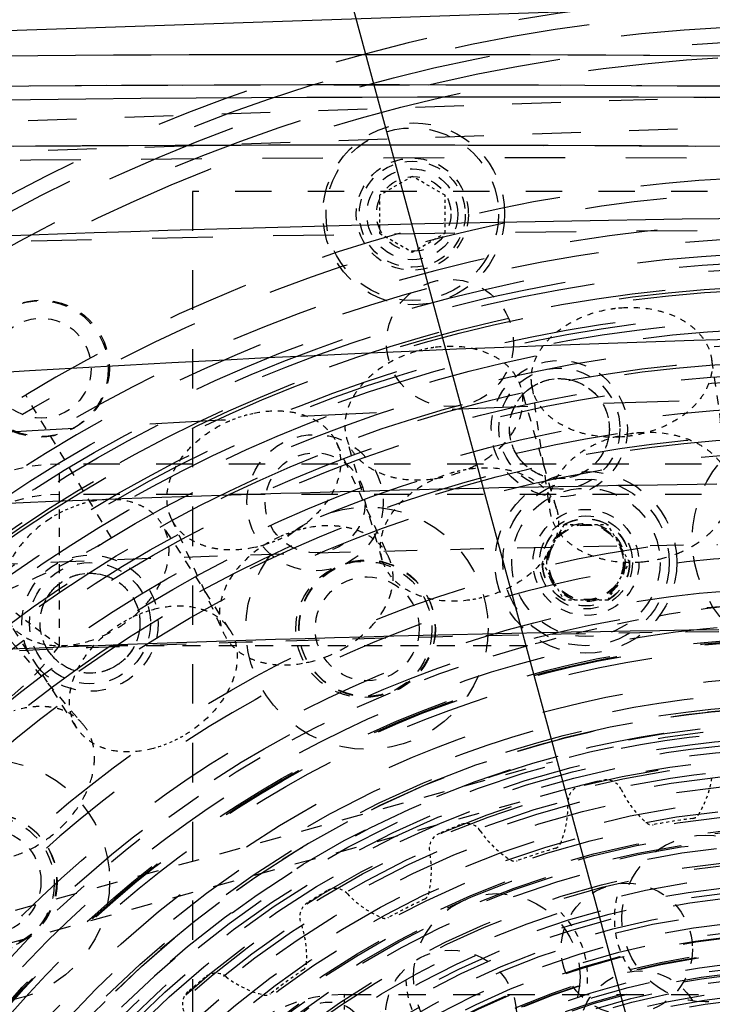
# Model space of a CAD drawing. Header units: millimetres. Extents: x 14186 to 17588, y 1400 to 3805.
# Tile 206 of 256: x 16375 to 16397, y 2743 to 2776. Entities that reach past the tile are written whole.
import ezdxf

# ---------------------------------------------------------------- set-up
doc = ezdxf.new("R2010")
doc.units = ezdxf.units.MM
doc.linetypes.add('HIDDEN', pattern=[0.2, 0.1, -0.1])
for name, color, linetype in [('1_17', 7, 'Continuous'), ('1_24_1', 7, 'Continuous'), ('1_32', 7, 'Continuous'), ('1_35', 7, 'Continuous'), ('1_38', 7, 'Continuous'), ('1_40', 7, 'Continuous'), ('1_45_1', 7, 'Continuous'), ('1_51', 7, 'Continuous'), ('1_6', 7, 'Continuous'), ('1_63', 7, 'Continuous'), ('1_80', 7, 'Continuous'), ('1_80_1', 7, 'Continuous'), ('1_80_132', 7, 'Continuous'), ('1_80_135', 7, 'Continuous'), ('1_80_153', 7, 'Continuous'), ('1_80_5', 7, 'Continuous'), ('1_80_81', 7, 'Continuous'), ('DEFAULT_2', 8, 'HIDDEN')]:
    doc.layers.add(name, color=color, linetype=linetype)
doc.layers.add('dim', color=82, linetype='Continuous', lineweight=9)
doc.styles.get("Standard").update_dxf_attribs({"font": 'arial.ttf'})
doc.dimstyles.new('ISO-25', dxfattribs={"dimtxt": 2.5, "dimasz": 2.5, "dimexe": 1.25, "dimexo": 0.625, "dimtad": 1, "dimtxsty": 'Standard', "dimcen": 2.5, "dimadec": 0, "dimazin": 0, "dimtfac": 1, "dimtmove": 0, "dimatfit": 3, "dimfxl": 1, "dimarcsym": 0})

# ---------------------------------------------------------------- blocks, each defined once
blk = doc.blocks.new('*D24')
at = {"layer": 'Defpoints', "color": 0, "transparency": 16777216}
for p in [(16328.859, 2985.593), (16472.816, 2454.767)]:
    blk.add_point(p, dxfattribs=at)
at = {"layer": 'dim', "color": 0, "linetype": 'Continuous', "lineweight": -2, "transparency": 16777216}
for p, q in [((16322.578, 3008.756), (16316.296, 3031.92)), ((16328.859, 2985.593), (16472.816, 2454.767)), ((16510.019, 2317.586), (16479.098, 2431.603))]:
    blk.add_line(p, q, dxfattribs=at)
at = {"layer": 'dim', "color": 0, "transparency": 16777216}
for points in [[(16326.438, 3009.803), (16318.717, 3007.709), (16328.859, 2985.593)], [(16482.958, 2432.65), (16475.237, 2430.556), (16472.816, 2454.767)]]:
    blk.add_solid(points, dxfattribs=at)
at = {"layer": 'dim', "color": 0, "transparency": 16777216, "insert": (16518.28, 2368.594), "char_height": 30, "attachment_point": 5, "rotation": 285.1733}
blk.add_mtext('360%%D', dxfattribs=at)
blk = doc.blocks.new('*D27')
at = {"layer": 'Defpoints', "color": 0, "transparency": 16777216}
for p in [(17053.851, 3119.687), (16297.825, 2320.672)]:
    blk.add_point(p, dxfattribs=at)
at = {"layer": 'dim', "color": 0, "linetype": 'Continuous', "lineweight": -2, "transparency": 16777216}
for p, q in [((17253.469, 3330.657), (17070.346, 3137.12)), ((16297.825, 2320.672), (17053.851, 3119.687)), ((16281.33, 2303.239), (16264.835, 2285.806))]:
    blk.add_line(p, q, dxfattribs=at)
at = {"layer": 'dim', "color": 0, "transparency": 16777216}
for points in [[(17067.44, 3139.87), (17073.251, 3134.371), (17053.851, 3119.687)], [(16278.424, 2305.989), (16284.235, 2300.49), (16297.825, 2320.672)]]:
    blk.add_solid(points, dxfattribs=at)
at = {"layer": 'dim', "color": 0, "transparency": 16777216, "insert": (17191.287, 3297.171), "char_height": 30, "attachment_point": 5, "rotation": 46.5835}
blk.add_mtext('∅1100', dxfattribs=at)
blk = doc.blocks.new('*D28')
at = {"layer": 'Defpoints', "color": 0, "transparency": 16777216}
for p in [(17217.995, 2998.669), (16133.681, 2441.691)]:
    blk.add_point(p, dxfattribs=at)
at = {"layer": 'dim', "color": 0, "linetype": 'Continuous', "lineweight": -2, "transparency": 16777216}
for p, q in [((17380.14, 3081.958), (17239.343, 3009.635)), ((16133.681, 2441.691), (17217.995, 2998.669)), ((16112.333, 2430.725), (16090.984, 2419.759))]:
    blk.add_line(p, q, dxfattribs=at)
at = {"layer": 'dim', "color": 0, "transparency": 16777216}
for points in [[(17237.515, 3013.193), (17241.17, 3006.077), (17217.995, 2998.669)], [(16110.505, 2434.283), (16114.16, 2427.167), (16133.681, 2441.691)]]:
    blk.add_solid(points, dxfattribs=at)
at = {"layer": 'dim', "color": 0, "transparency": 16777216, "insert": (17310.293, 3070.985), "char_height": 30, "attachment_point": 5, "rotation": 27.1882}
blk.add_mtext('∅1219', dxfattribs=at)

msp = doc.modelspace()

# ---------------------------------------------------------------- linework, layer by layer
at = {"color": 7, "linetype": 'Continuous'}
for p, q in [((16305.567, 2773.17), (16515.736, 2780.292)), ((16395.439, 2774.666), (16395.23, 2774.667))]:
    msp.add_line(p, q, dxfattribs=at)
for centre, radius in [((16675.838, 2720.18), 609.5), ((16675.838, 2720.18), 550), ((16400.838, 2720.18), 275)]:
    msp.add_circle(centre, radius)
for centre, radius, start, end in [((16385.845, 1163.602), 1611.093, 89.666222, 92.512366), ((16385.839, 1163.839), 1609.857, 85.541768, 92.512543), ((16385.839, 1163.845), 1607.864, 85.497715, 92.521243)]:
    msp.add_arc(centre, radius, start, end, dxfattribs=at)
for points, knots in [([(16511.054, 2769.821), (16501.439, 2770.571), (16462.952, 2773.224), (16424.37, 2774.494), (16395.439, 2774.666)], [0, 0, 0, 0, 0.25002, 1, 1, 1, 1]), ([(16508.687, 2768.914), (16495.762, 2769.88), (16443.963, 2773.107), (16392.005, 2773.777), (16353.081, 2772.831)], [0, 0, 0, 0, 0.24976, 1, 1, 1, 1]), ([(16354.051, 2767.834), (16379.902, 2769.22), (16431.723, 2770.136), (16483.477, 2767.34), (16509.263, 2765.016)], [0, 0, 0, 0, 0.499967, 1, 1, 1, 1]), ([(16306.342, 2757.329), (16339.431, 2762.086), (16406.25, 2767.567), (16473.24, 2764.868), (16506.497, 2761.491)], [0, 0, 0, 0, 0.500016, 1, 1, 1, 1]), ([(16397.65, 2760.52), (16390.665, 2760.431), (16362.735, 2759.714), (16334.842, 2757.558), (16314.03, 2755.138)], [0, 0, 0, 0, 0.250041, 1, 1, 1, 1]), ([(16314.602, 2750.373), (16321.499, 2751.175), (16349.121, 2754.027), (16376.891, 2755.456), (16397.714, 2755.723)], [0, 0, 0, 0, 0.250039, 1, 1, 1, 1])]:
    msp.add_open_spline(points, degree=3, knots=knots, dxfattribs=at)
at = {"layer": '1_17', "color": 8, "linetype": 'HIDDEN', "ltscale": 44}
msp.add_circle((16400.838, 2720.18), 55, dxfattribs=at)
at = {"layer": '1_17', "color": 8, "linetype": 'HIDDEN', "ltscale": 43}
msp.add_circle((16400.838, 2720.18), 54.5, dxfattribs=at)
at = {"layer": '1_17', "color": 8, "linetype": 'HIDDEN', "ltscale": 4}
msp.add_circle((16387.638, 2769.442), 1.23, dxfattribs=at)
at = {"layer": '1_17', "color": 8, "linetype": 'HIDDEN', "ltscale": 38}
msp.add_circle((16400.838, 2720.18), 47, dxfattribs=at)
at = {"layer": '1_17', "color": 8, "linetype": 'HIDDEN', "ltscale": 37}
for radius in [46.9, 46.8, 46.143, 46]:
    msp.add_circle((16400.838, 2720.18), radius, dxfattribs=at)
at = {"layer": '1_17', "color": 8, "linetype": 'HIDDEN', "ltscale": 5}
msp.add_circle((16375.338, 2764.347), 2.25, dxfattribs=at)
at = {"layer": '1_17', "color": 8, "linetype": 'HIDDEN', "ltscale": 36}
msp.add_circle((16400.838, 2720.18), 45, dxfattribs=at)
at = {"layer": '1_17', "color": 8, "linetype": 'HIDDEN', "ltscale": 35}
msp.add_circle((16400.838, 2720.18), 44.4, dxfattribs=at)
at = {"layer": '1_17', "color": 8, "linetype": 'HIDDEN', "ltscale": 34}
msp.add_circle((16400.838, 2720.18), 42.9, dxfattribs=at)
at = {"layer": '1_24_1', "color": 8, "linetype": 'HIDDEN', "ltscale": 0.9}
for p, q in [((16387.593, 2770.68), (16386.511, 2770.055)), ((16388.676, 2770.055), (16387.593, 2770.68)), ((16386.511, 2770.055), (16386.511, 2768.805)), ((16388.676, 2768.805), (16388.676, 2770.055)), ((16386.511, 2768.805), (16387.593, 2768.18)), ((16387.593, 2768.18), (16388.676, 2768.805))]:
    msp.add_line(p, q, dxfattribs=at)
at = {"layer": '1_24_1', "color": 8, "linetype": 'HIDDEN', "ltscale": 7}
msp.add_circle((16387.593, 2769.43), 2.85, dxfattribs=at)
at = {"layer": '1_24_1', "color": 8, "linetype": 'HIDDEN', "ltscale": 4}
msp.add_circle((16387.593, 2769.43), 1.85, dxfattribs=at)
at = {"layer": '1_24_1', "color": 8, "linetype": 'HIDDEN', "ltscale": 5}
msp.add_circle((16387.593, 2769.43), 1.5, dxfattribs=at)
at = {"layer": '1_32', "color": 8, "linetype": 'HIDDEN', "ltscale": 21}
for radius in [26, 25.7]:
    msp.add_circle((16400.838, 2720.18), radius, dxfattribs=at)
at = {"layer": '1_32', "color": 8, "linetype": 'HIDDEN', "ltscale": 20}
msp.add_circle((16400.838, 2720.18), 25, dxfattribs=at)
at = {"layer": '1_32', "color": 8, "linetype": 'HIDDEN', "ltscale": 19}
for radius in [24.35, 24]:
    msp.add_circle((16400.838, 2720.18), radius, dxfattribs=at)
at = {"layer": '1_35', "color": 8, "linetype": 'HIDDEN', "ltscale": 23}
msp.add_circle((16400.838, 2720.18), 29, dxfattribs=at)
at = {"layer": '1_35', "color": 8, "linetype": 'HIDDEN', "ltscale": 21}
msp.add_circle((16400.838, 2720.18), 26.35, dxfattribs=at)
at = {"layer": '1_38', "color": 8, "linetype": 'HIDDEN', "ltscale": 22}
msp.add_circle((16400.838, 2720.18), 27.183, dxfattribs=at)
at = {"layer": '1_38', "color": 8, "linetype": 'HIDDEN', "ltscale": 20}
for radius in [25.558, 25.531, 25.066, 25.016]:
    msp.add_circle((16400.838, 2720.18), radius, dxfattribs=at)
at = {"layer": '1_40', "color": 8, "linetype": 'HIDDEN', "ltscale": 22}
msp.add_circle((16400.838, 2720.18), 27, dxfattribs=at)
at = {"layer": '1_45_1', "color": 8, "linetype": 'HIDDEN', "ltscale": 3}
msp.add_line((16373.973, 2755.765), (16376.705, 2752.612), dxfattribs=at)
at = {"layer": '1_45_1', "color": 8, "linetype": 'HIDDEN', "ltscale": 2}
msp.add_open_spline([(16376.705, 2752.612), (16376.646, 2752.68), (16376.513, 2752.807), (16376.282, 2752.961), (16376.021, 2753.077), (16375.734, 2753.153), (16375.427, 2753.187), (16374.988, 2753.178), (16374.655, 2753.109), (16374.438, 2753.041)], degree=3, knots=[0, 0, 0, 0, 0.111137, 0.224039, 0.340281, 0.4611, 0.587327, 0.719348, 1, 1, 1, 1], dxfattribs=at)
at = {"layer": '1_45_1', "color": 8, "linetype": 'HIDDEN', "ltscale": 3}
msp.add_open_spline([(16374.438, 2748.254), (16374.679, 2748.33), (16375.155, 2748.54), (16375.798, 2748.988), (16376.35, 2749.547), (16376.773, 2750.182), (16377, 2750.752), (16377.086, 2751.204), (16377.104, 2751.527), (16377.075, 2751.835), (16376.999, 2752.123), (16376.877, 2752.386), (16376.766, 2752.541), (16376.705, 2752.612)], degree=3, knots=[0, 0, 0, 0, 0.134387, 0.273845, 0.413666, 0.549072, 0.676103, 0.735818, 0.79282, 0.847267, 0.899531, 0.950191, 1, 1, 1, 1], dxfattribs=at)
at = {"layer": '1_51', "color": 8, "linetype": 'HIDDEN', "ltscale": 33}
for radius in [41.9, 41.4]:
    msp.add_circle((16400.838, 2720.18), radius, dxfattribs=at)
at = {"layer": '1_51', "color": 8, "linetype": 'HIDDEN', "ltscale": 4}
for centre, radius in [((16393.327, 2757.94), 1.23), ((16386.104, 2755.749), 1.716), ((16373.614, 2747.403), 1.716)]:
    msp.add_circle(centre, radius, dxfattribs=at)
at = {"layer": '1_51', "color": 8, "linetype": 'HIDDEN', "ltscale": 31}
msp.add_circle((16400.838, 2720.18), 38.657, dxfattribs=at)
at = {"layer": '1_51', "color": 8, "linetype": 'HIDDEN', "ltscale": 27}
for radius in [34, 33.5]:
    msp.add_circle((16400.838, 2720.18), radius, dxfattribs=at)
at = {"layer": '1_51', "color": 8, "linetype": 'HIDDEN', "ltscale": 26}
msp.add_circle((16400.838, 2720.18), 32.5, dxfattribs=at)
at = {"layer": '1_51', "color": 8, "linetype": 'HIDDEN', "ltscale": 29}
msp.add_arc((16400.838, 2720.18), 38, 356.25, 341.25, dxfattribs=at)
at = {"layer": '1_51', "color": 8, "linetype": 'HIDDEN', "ltscale": 25}
msp.add_arc((16400.838, 2720.18), 33, 356.25, 341.25, dxfattribs=at)
at = {"layer": '1_6', "color": 8, "linetype": 'HIDDEN', "ltscale": 19}
msp.add_circle((16400.838, 2720.18), 24, dxfattribs=at)
at = {"layer": '1_63', "color": 8, "linetype": 'HIDDEN', "ltscale": 3}
for p, q in [((16397.476, 2764.64), (16398.07, 2760.511)), ((16391.537, 2763.786), (16392.131, 2759.657))]:
    msp.add_line(p, q, dxfattribs=at)
at = {"layer": '1_63', "color": 8, "linetype": 'HIDDEN', "ltscale": 0.2}
for points, knots in [([(16394.205, 2766.313), (16394.28, 2766.324), (16394.381, 2766.335), (16394.481, 2766.343), (16394.507, 2766.345)], [0, 0, 0, 0, 0.750262, 1, 1, 1, 1]), ([(16395.1, 2762.216), (16395.075, 2762.214), (16394.974, 2762.206), (16394.874, 2762.194), (16394.799, 2762.183)], [0, 0, 0, 0, 0.249738, 1, 1, 1, 1]), ([(16394.809, 2762.113), (16394.733, 2762.103), (16394.633, 2762.091), (16394.532, 2762.083), (16394.507, 2762.081)], [0, 0, 0, 0, 0.750262, 1, 1, 1, 1])]:
    msp.add_open_spline(points, degree=3, knots=knots, dxfattribs=at)
at = {"layer": '1_63', "color": 8, "linetype": 'HIDDEN', "ltscale": 2}
for points, knots in [([(16394.507, 2766.345), (16394.864, 2766.371), (16395.4, 2766.341), (16396.065, 2766.156), (16396.506, 2765.955), (16396.881, 2765.694), (16397.178, 2765.381), (16397.385, 2765.027), (16397.458, 2764.769), (16397.476, 2764.64)], [0, 0, 0, 0, 0.287152, 0.423483, 0.552631, 0.673927, 0.78772, 0.895533, 1, 1, 1, 1]), ([(16391.537, 2763.786), (16391.527, 2763.855), (16391.517, 2763.995), (16391.536, 2764.279), (16391.634, 2764.638), (16391.863, 2765.043), (16392.191, 2765.415), (16392.606, 2765.739), (16393.263, 2766.099), (16393.822, 2766.258), (16394.205, 2766.313)], [0, 0, 0, 0, 0.051546, 0.103582, 0.210671, 0.324369, 0.446162, 0.576152, 0.713278, 1, 1, 1, 1]), ([(16397.476, 2764.64), (16397.486, 2764.571), (16397.496, 2764.432), (16397.478, 2764.147), (16397.379, 2763.789), (16397.151, 2763.383), (16396.823, 2763.011), (16396.407, 2762.687), (16395.751, 2762.327), (16395.191, 2762.168), (16394.809, 2762.113)], [0, 0, 0, 0, 0.051546, 0.103582, 0.210671, 0.324369, 0.446162, 0.576152, 0.713278, 1, 1, 1, 1]), ([(16394.507, 2762.081), (16394.15, 2762.055), (16393.614, 2762.085), (16392.948, 2762.27), (16392.507, 2762.472), (16392.132, 2762.732), (16391.836, 2763.045), (16391.628, 2763.399), (16391.556, 2763.657), (16391.537, 2763.786)], [0, 0, 0, 0, 0.287152, 0.423483, 0.552631, 0.673927, 0.78772, 0.895533, 1, 1, 1, 1]), ([(16394.799, 2762.183), (16394.416, 2762.128), (16393.857, 2761.969), (16393.2, 2761.61), (16392.785, 2761.285), (16392.456, 2760.914), (16392.228, 2760.508), (16392.129, 2760.149), (16392.111, 2759.865), (16392.121, 2759.725), (16392.131, 2759.657)], [0, 0, 0, 0, 0.286719, 0.423846, 0.553836, 0.675631, 0.789329, 0.896419, 0.948454, 1, 1, 1, 1]), ([(16398.07, 2760.511), (16398.051, 2760.64), (16397.979, 2760.898), (16397.772, 2761.252), (16397.475, 2761.564), (16397.1, 2761.825), (16396.659, 2762.027), (16395.993, 2762.212), (16395.458, 2762.241), (16395.1, 2762.216)], [0, 0, 0, 0, 0.104467, 0.21228, 0.326072, 0.447367, 0.576513, 0.712846, 1, 1, 1, 1]), ([(16392.131, 2759.657), (16392.15, 2759.528), (16392.222, 2759.269), (16392.429, 2758.915), (16392.726, 2758.603), (16393.101, 2758.342), (16393.542, 2758.14), (16394.207, 2757.955), (16394.743, 2757.926), (16395.1, 2757.951)], [0, 0, 0, 0, 0.104467, 0.21228, 0.326072, 0.447367, 0.576514, 0.712845, 1, 1, 1, 1])]:
    msp.add_open_spline(points, degree=3, knots=knots, dxfattribs=at)
at = {"layer": '1_63', "color": 8, "linetype": 'HIDDEN', "ltscale": 3}
msp.add_open_spline([(16395.1, 2757.951), (16395.309, 2757.966), (16395.721, 2758.026), (16396.312, 2758.204), (16396.851, 2758.462), (16397.317, 2758.791), (16397.689, 2759.176), (16397.911, 2759.538), (16398.023, 2759.839), (16398.073, 2760.063), (16398.091, 2760.288), (16398.08, 2760.437), (16398.07, 2760.511)], degree=3, knots=[0, 0, 0, 0, 0.143883, 0.286153, 0.423887, 0.554678, 0.677027, 0.790729, 0.844827, 0.897437, 0.948992, 1, 1, 1, 1], dxfattribs=at)
at = {"layer": '1_80', "color": 8, "linetype": 'HIDDEN', "ltscale": 19}
msp.add_circle((16400.838, 2720.18), 24.35, dxfattribs=at)
at = {"layer": '1_80_1', "color": 8, "linetype": 'HIDDEN', "ltscale": 5}
msp.add_circle((16395.118, 2742.457), 2, dxfattribs=at)
at = {"layer": '1_80_132', "color": 8, "linetype": 'HIDDEN', "ltscale": 5}
msp.add_circle((16394.675, 2745.182), 2.166, dxfattribs=at)
at = {"layer": '1_80_135', "color": 8, "linetype": 'HIDDEN', "ltscale": 7}
msp.add_circle((16390.38, 2744.257), 2.75, dxfattribs=at)
at = {"layer": '1_80_153', "color": 8, "linetype": 'HIDDEN', "ltscale": 34}
for radius in [42.5, 42]:
    msp.add_circle((16400.838, 2720.18), radius, dxfattribs=at)
at = {"layer": '1_80_153', "color": 8, "linetype": 'HIDDEN', "ltscale": 4}
msp.add_circle((16393.327, 2757.94), 1.75, dxfattribs=at)
at = {"layer": '1_80_153', "color": 8, "linetype": 'HIDDEN', "ltscale": 5}
for centre in [(16386.104, 2755.749), (16373.614, 2747.403)]:
    msp.add_circle(centre, 2.25, dxfattribs=at)
at = {"layer": '1_80_153', "color": 8, "linetype": 'HIDDEN', "ltscale": 28}
msp.add_circle((16400.838, 2720.18), 35.3, dxfattribs=at)
at = {"layer": '1_80_153', "color": 8, "linetype": 'HIDDEN', "ltscale": 27}
for radius in [34, 33.5]:
    msp.add_circle((16400.838, 2720.18), radius, dxfattribs=at)
at = {"layer": '1_80_153', "color": 8, "linetype": 'HIDDEN', "ltscale": 26}
msp.add_circle((16400.838, 2720.18), 33, dxfattribs=at)
at = {"layer": '1_80_153', "color": 8, "linetype": 'HIDDEN', "ltscale": 25}
for radius in [31.33, 30.83]:
    msp.add_circle((16400.838, 2720.18), radius, dxfattribs=at)
at = {"layer": '1_80_5', "color": 8, "linetype": 'HIDDEN', "ltscale": 19}
msp.add_circle((16400.838, 2720.18), 24.35, dxfattribs=at)
at = {"layer": '1_80_81', "color": 8, "linetype": 'HIDDEN', "ltscale": 7}
msp.add_circle((16397.263, 2746.185), 2.75, dxfattribs=at)
at = {"layer": 'DEFAULT_2', "color": 8, "linetype": 'HIDDEN', "ltscale": 16}
for p, q in [((16440.465, 2774.739), (16311.569, 2770.371)), ((16311.603, 2769.372), (16440.499, 2773.74))]:
    msp.add_line(p, q, dxfattribs=at)
at = {"layer": 'DEFAULT_2', "color": 8, "linetype": 'HIDDEN', "ltscale": 13}
msp.add_line((16380.338, 2770.18), (16380.338, 2670.18), dxfattribs=at)
at = {"layer": 'DEFAULT_2', "color": 8, "linetype": 'HIDDEN', "ltscale": 12}
for p, q in [((16421.338, 2770.18), (16380.338, 2770.18)), ((16416.338, 2761.18), (16375.939, 2761.18)), ((16416.338, 2760.18), (16375.939, 2760.18))]:
    msp.add_line(p, q, dxfattribs=at)
at = {"layer": 'DEFAULT_2', "color": 8, "linetype": 'HIDDEN', "ltscale": 3}
for p, q in [((16377.659, 2758.751), (16374.826, 2763.466)), ((16392.358, 2759.706), (16391.183, 2763.709)), ((16385.086, 2761.892), (16386.82, 2758.097)), ((16386.601, 2758.016), (16385.426, 2762.019)), ((16375.939, 2755.18), (16375.939, 2761.18)), ((16381.566, 2755.716), (16379.311, 2759.226)), ((16379.629, 2759.399), (16381.362, 2755.605)), ((16376.519, 2752.472), (16374.263, 2755.982))]:
    msp.add_line(p, q, dxfattribs=at)
at = {"layer": 'DEFAULT_2', "color": 8, "linetype": 'HIDDEN'}
for p, q in [((16392.605, 2759.19), (16391.883, 2757.94)), ((16392.605, 2759.19), (16394.048, 2759.19)), ((16394.77, 2757.94), (16394.048, 2759.19)), ((16391.883, 2757.94), (16392.605, 2756.69)), ((16394.048, 2756.69), (16394.77, 2757.94)), ((16394.048, 2756.69), (16392.605, 2756.69))]:
    msp.add_line(p, q, dxfattribs=at)
at = {"layer": 'DEFAULT_2', "color": 8, "linetype": 'HIDDEN', "ltscale": 2}
msp.add_line((16375.939, 2755.18), (16372.838, 2757.506), dxfattribs=at)
at = {"layer": 'DEFAULT_2', "color": 8, "linetype": 'HIDDEN', "ltscale": 6}
msp.add_line((16391.401, 2755.18), (16375.939, 2755.18), dxfattribs=at)
at = {"layer": 'DEFAULT_2', "color": 8, "linetype": 'HIDDEN', "ltscale": 7}
for p, q in [((16336.701, 2736.021), (16392.222, 2751.362)), ((16392.489, 2750.398), (16336.967, 2735.057))]:
    msp.add_line(p, q, dxfattribs=at)
at = {"layer": 'DEFAULT_2', "color": 8, "linetype": 'HIDDEN', "ltscale": 0.001}
for p, q in [((16395.543, 2749.282), (16395.541, 2749.282)), ((16391.055, 2748.095), (16391.054, 2748.095)), ((16386.809, 2746.221), (16386.808, 2746.221))]:
    msp.add_line(p, q, dxfattribs=at)
at = {"layer": 'DEFAULT_2', "color": 8, "linetype": 'HIDDEN', "ltscale": 0.7}
msp.add_line((16385.338, 2743.68), (16385.338, 2742.68), dxfattribs=at)
at = {"layer": 'DEFAULT_2', "color": 8, "linetype": 'HIDDEN', "ltscale": 9}
msp.add_line((16385.338, 2743.68), (16416.338, 2743.68), dxfattribs=at)
at = {"layer": 'DEFAULT_2', "color": 8, "linetype": 'HIDDEN', "ltscale": 45}
msp.add_circle((16400.838, 2720.18), 56, dxfattribs=at)
at = {"layer": 'DEFAULT_2', "color": 8, "linetype": 'HIDDEN', "ltscale": 44}
for radius in [55.5, 55]:
    msp.add_circle((16400.838, 2720.18), radius, dxfattribs=at)
at = {"layer": 'DEFAULT_2', "color": 8, "linetype": 'HIDDEN', "ltscale": 43}
msp.add_circle((16400.838, 2720.18), 54.5, dxfattribs=at)
at = {"layer": 'DEFAULT_2', "color": 8, "linetype": 'HIDDEN', "ltscale": 7}
for centre, radius in [((16387.638, 2769.442), 3), ((16393.327, 2757.94), 3), ((16393.327, 2757.94), 2.75)]:
    msp.add_circle(centre, radius, dxfattribs=at)
at = {"layer": 'DEFAULT_2', "color": 8, "linetype": 'HIDDEN', "ltscale": 4}
for centre, radius in [((16387.593, 2769.43), 1.75), ((16375.338, 2764.347), 1.65), ((16392.449, 2762.354), 1.65), ((16384.382, 2759.907), 1.65), ((16393.327, 2757.94), 1.75), ((16393.327, 2757.94), 1.293), ((16393.327, 2757.94), 1.25), ((16376.948, 2755.933), 1.65), ((16384.838, 2742.18), 1.25)]:
    msp.add_circle(centre, radius, dxfattribs=at)
at = {"layer": 'DEFAULT_2', "color": 8, "linetype": 'HIDDEN', "ltscale": 38}
for radius in [48, 47.707, 47.5, 47]:
    msp.add_circle((16400.838, 2720.18), radius, dxfattribs=at)
at = {"layer": 'DEFAULT_2', "color": 8, "linetype": 'HIDDEN', "ltscale": 37}
for radius in [46.9, 45.793]:
    msp.add_circle((16400.838, 2720.18), radius, dxfattribs=at)
at = {"layer": 'DEFAULT_2', "color": 8, "linetype": 'HIDDEN', "ltscale": 5}
for centre, radius in [((16388.838, 2765.18), 2.1), ((16375.298, 2764.324), 2.25), ((16375.338, 2764.347), 2.25), ((16392.449, 2762.354), 2.25), ((16392.449, 2762.354), 2), ((16384.382, 2759.907), 2.25), ((16393.327, 2757.94), 1.537), ((16393.327, 2757.94), 1.443), ((16393.327, 2757.94), 1.437), ((16376.948, 2755.933), 2.25), ((16376.948, 2755.933), 2), ((16385.992, 2755.727), 2.25), ((16386.096, 2755.77), 2.25), ((16373.519, 2747.34), 2.25), ((16373.598, 2747.419), 2.25), ((16388.871, 2742.98), 2.166)]:
    msp.add_circle(centre, radius, dxfattribs=at)
at = {"layer": 'DEFAULT_2', "color": 8, "linetype": 'HIDDEN', "ltscale": 36}
for radius in [45.5, 45, 44.5]:
    msp.add_circle((16400.838, 2720.18), radius, dxfattribs=at)
at = {"layer": 'DEFAULT_2', "color": 8, "linetype": 'HIDDEN', "ltscale": 35}
for radius in [44, 43.8]:
    msp.add_circle((16400.838, 2720.18), radius, dxfattribs=at)
at = {"layer": 'DEFAULT_2', "color": 8, "linetype": 'HIDDEN', "ltscale": 34}
msp.add_circle((16400.838, 2720.18), 42.5, dxfattribs=at)
at = {"layer": 'DEFAULT_2', "color": 8, "linetype": 'HIDDEN', "ltscale": 8}
for centre in [(16400.838, 2758.702), (16386.096, 2755.77), (16373.598, 2747.419)]:
    msp.add_circle(centre, 4, dxfattribs=at)
at = {"layer": 'DEFAULT_2', "color": 8, "linetype": 'HIDDEN', "ltscale": 33}
msp.add_circle((16400.838, 2720.18), 41.9, dxfattribs=at)
at = {"layer": 'DEFAULT_2', "color": 8, "linetype": 'HIDDEN', "ltscale": 6}
msp.add_circle((16393.327, 2757.94), 2.45, dxfattribs=at)
at = {"layer": 'DEFAULT_2', "color": 8, "linetype": 'HIDDEN', "ltscale": 29}
for radius in [36.931, 36.436, 35.75]:
    msp.add_circle((16400.838, 2720.18), radius, dxfattribs=at)
at = {"layer": 'DEFAULT_2', "color": 8, "linetype": 'HIDDEN', "ltscale": 28}
for radius in [35.3, 35.252, 35.25, 35.221, 35]:
    msp.add_circle((16400.838, 2720.18), radius, dxfattribs=at)
at = {"layer": 'DEFAULT_2', "color": 8, "linetype": 'HIDDEN', "ltscale": 27}
for radius in [34, 33.5]:
    msp.add_circle((16400.838, 2720.18), radius, dxfattribs=at)
at = {"layer": 'DEFAULT_2', "color": 8, "linetype": 'HIDDEN', "ltscale": 26}
for radius in [33.086, 33, 32.995, 32.5, 32.25, 32]:
    msp.add_circle((16400.838, 2720.18), radius, dxfattribs=at)
at = {"layer": 'DEFAULT_2', "color": 8, "linetype": 'HIDDEN', "ltscale": 25}
for radius in [31.85, 31.639, 31.25, 30.995]:
    msp.add_circle((16400.838, 2720.18), radius, dxfattribs=at)
at = {"layer": 'DEFAULT_2', "color": 8, "linetype": 'HIDDEN', "ltscale": 24}
for radius in [30.5, 30, 29.7, 29.5]:
    msp.add_circle((16400.838, 2720.18), radius, dxfattribs=at)
at = {"layer": 'DEFAULT_2', "color": 8, "linetype": 'HIDDEN', "ltscale": 23}
for radius in [29.05, 29, 28.75, 28.7, 28.5]:
    msp.add_circle((16400.838, 2720.18), radius, dxfattribs=at)
at = {"layer": 'DEFAULT_2', "color": 8, "linetype": 'HIDDEN', "ltscale": 22}
for radius in [28, 27.916, 27.5, 27.183, 27]:
    msp.add_circle((16400.838, 2720.18), radius, dxfattribs=at)
at = {"layer": 'DEFAULT_2', "color": 8, "linetype": 'HIDDEN', "ltscale": 21}
for radius in [26.833, 26.5, 26]:
    msp.add_circle((16400.838, 2720.18), radius, dxfattribs=at)
at = {"layer": 'DEFAULT_2', "color": 8, "linetype": 'HIDDEN', "ltscale": 20}
for radius in [25.558, 25.531, 25.066, 25.016, 25, 24.667, 24.5]:
    msp.add_circle((16400.838, 2720.18), radius, dxfattribs=at)
at = {"layer": 'DEFAULT_2', "color": 8, "linetype": 'HIDDEN', "ltscale": 19}
for radius in [24.3, 24.124, 24, 23.75, 23.584, 23.45]:
    msp.add_circle((16400.838, 2720.18), radius, dxfattribs=at)
at = {"layer": 'DEFAULT_2', "color": 8, "linetype": 'HIDDEN', "ltscale": 31}
msp.add_arc((16400.838, 2720.18), 56.5, 236.727, 123.273, dxfattribs=at)
at = {"layer": 'DEFAULT_2', "color": 8, "linetype": 'HIDDEN', "ltscale": 25}
msp.add_arc((16385.839, 1163.843), 1607.864, 85.506645, 92.519474, dxfattribs=at)
at = {"layer": 'DEFAULT_2', "color": 8, "linetype": 'HIDDEN', "ltscale": 27}
for radius in [50.5, 50]:
    msp.add_arc((16400.838, 2720.18), radius, 238.9973, 121.0027, dxfattribs=at)
at = {"layer": 'DEFAULT_2', "color": 8, "linetype": 'HIDDEN', "ltscale": 29}
for radius in [49, 48.5]:
    msp.add_arc((16400.838, 2720.18), radius, 225.4807, 134.5193, dxfattribs=at)
at = {"layer": 'DEFAULT_2', "color": 8, "linetype": 'HIDDEN', "ltscale": 4}
for centre, radius, start, end in [((16364.782, 2780.18), 19.5, 270, 301.0027), ((16364.782, 2780.18), 20, 270, 301.0027), ((16385.338, 2738.68), 5, 90, 180)]:
    msp.add_arc(centre, radius, start, end, dxfattribs=at)
at = {"layer": 'DEFAULT_2', "color": 8, "linetype": 'HIDDEN', "ltscale": 3}
for radius in [6, 5]:
    msp.add_arc((16375.939, 2755.18), radius, 90, 143.1301, dxfattribs=at)
at = {"layer": 'DEFAULT_2', "color": 8, "linetype": 'HIDDEN', "ltscale": 5}
for centre, radius, start, end in [((16364.782, 2780.18), 25, 280.4991, 301.0027), ((16367.939, 2761.18), 10, 270, 323.1301)]:
    msp.add_arc(centre, radius, start, end, dxfattribs=at)
at = {"layer": 'DEFAULT_2', "color": 8, "linetype": 'HIDDEN', "ltscale": 12}
msp.add_arc((16400.838, 2720.18), 36.25, 105.0899, 254.9101, dxfattribs=at)
at = {"layer": 'DEFAULT_2', "color": 8, "linetype": 'HIDDEN', "ltscale": 24}
msp.add_arc((16400.838, 2720.18), 32.475, 194.0749, 165.9251, dxfattribs=at)
at = {"layer": 'DEFAULT_2', "color": 8, "linetype": 'HIDDEN', "ltscale": 15}
for radius in [32.35, 31.35]:
    msp.add_arc((16400.838, 2720.18), radius, 254.5549, 105.4451, dxfattribs=at)
at = {"layer": 'DEFAULT_2', "color": 8, "linetype": 'HIDDEN', "ltscale": 0.5}
for centre, radius, start, end in [((16393.994, 2750.21), 0.55, 25.0598, 102.8384), ((16393.281, 2750.039), 0.55, 104.2017, 181.9803), ((16400.838, 2720.18), 31.35, 111.8384, 113.2017), ((16389.38, 2748.77), 0.55, 34.0598, 111.8384), ((16388.703, 2748.489), 0.55, 113.2017, 190.9803), ((16385.049, 2746.625), 0.55, 43.0598, 120.8384), ((16400.838, 2720.18), 31.35, 120.8384, 122.1991), ((16384.424, 2746.242), 0.55, 122.0524, 199.9803), ((16400.838, 2720.18), 31.35, 129.8384, 131.2017), ((16381.106, 2743.83), 0.55, 52.0598, 129.8384), ((16380.549, 2743.354), 0.55, 131.2017, 208.9803)]:
    msp.add_arc(centre, radius, start, end, dxfattribs=at)
at = {"layer": 'DEFAULT_2', "color": 8, "linetype": 'HIDDEN'}
for centre, radius, start, end in [((16394.249, 2751.32), 3.275, 328.482, 352.9803), ((16397.459, 2751.83), 3.275, 205.0598, 229.5348), ((16389.459, 2749.906), 3.275, 337.482, 1.9803), ((16392.549, 2750.912), 3.275, 214.0598, 238.5352), ((16384.949, 2747.76), 3.275, 346.5255, 10.9803), ((16387.844, 2749.237), 3.275, 223.0598, 247.5362), ((16400.838, 2720.18), 29.58, 115.7255, 118.3146), ((16380.83, 2744.935), 3.275, 355.482, 19.9803), ((16383.458, 2746.846), 3.275, 232.0598, 256.54)]:
    msp.add_arc(centre, radius, start, end, dxfattribs=at)
at = {"layer": 'DEFAULT_2', "color": 8, "linetype": 'HIDDEN', "ltscale": 0.9}
for start, end in [(97.7273, 100.3146), (106.7273, 109.3146), (124.7273, 127.3146)]:
    msp.add_arc((16400.838, 2720.18), 29.58, start, end, dxfattribs=at)
at = {"layer": 'DEFAULT_2', "color": 8, "linetype": 'HIDDEN', "ltscale": 0.2}
for centre, start, end in [((16396.828, 2749.739), 277.519, 328.482), ((16395.497, 2749.528), 229.4869, 280.3145), ((16392.253, 2748.748), 286.519, 337.482), ((16390.971, 2748.331), 238.4939, 289.3146), ((16387.89, 2747.053), 295.7285, 346.6896), ((16386.689, 2746.441), 247.5039, 298.3146), ((16383.845, 2744.697), 304.519, 355.482), ((16382.755, 2743.904), 256.5189, 307.3146)]:
    msp.add_arc(centre, 0.25, start, end, dxfattribs=at)
at = {"layer": 'DEFAULT_2', "color": 8, "linetype": 'HIDDEN', "ltscale": 2}
for centre, start, end in [((16397.263, 2746.185), 166.1447, 215.4644), ((16390.38, 2744.257), 355.8399, 45.1596), ((16390.38, 2744.257), 181.7969, 231.1166)]:
    msp.add_arc(centre, 3, start, end, dxfattribs=at)
at = {"layer": 'DEFAULT_2', "color": 8, "linetype": 'HIDDEN', "ltscale": 25}
msp.add_open_spline([(16315.022, 2772.149), (16347.875, 2773.596), (16413.686, 2774.476), (16479.427, 2771.322), (16512.211, 2768.74)], degree=3, dxfattribs=at)
at = {"layer": 'DEFAULT_2', "color": 8, "linetype": 'HIDDEN', "ltscale": 20}
for points, knots in [([(16508.534, 2766.92), (16495.624, 2767.884), (16443.891, 2771.108), (16391.997, 2771.777), (16353.122, 2770.832)], [0, 0, 0, 0, 0.249759, 1, 1, 1, 1]), ([(16508.88, 2764.581), (16495.992, 2765.664), (16444.353, 2769.183), (16392.492, 2769.46), (16353.704, 2767.834)], [0, 0, 0, 0, 0.249896, 1, 1, 1, 1])]:
    msp.add_open_spline(points, degree=3, knots=knots, dxfattribs=at)
at = {"layer": 'DEFAULT_2', "color": 8, "linetype": 'HIDDEN', "ltscale": 2}
for points, knots in [([(16391.183, 2763.709), (16391.149, 2763.825), (16391.051, 2764.053), (16390.823, 2764.356), (16390.522, 2764.614), (16390.157, 2764.819), (16389.741, 2764.967), (16389.12, 2765.085), (16388.63, 2765.074), (16388.305, 2765.029)], [0, 0, 0, 0, 0.105761, 0.214468, 0.328522, 0.449438, 0.577767, 0.713186, 1, 1, 1, 1]), ([(16387.707, 2764.899), (16387.336, 2764.79), (16386.805, 2764.553), (16386.206, 2764.104), (16385.841, 2763.724), (16385.569, 2763.309), (16385.401, 2762.875), (16385.354, 2762.506), (16385.377, 2762.222), (16385.407, 2762.085), (16385.426, 2762.019)], [0, 0, 0, 0, 0.28672, 0.423847, 0.553837, 0.675631, 0.789329, 0.896419, 0.948454, 1, 1, 1, 1]), ([(16382.358, 2762.865), (16382.648, 2762.925), (16383.089, 2762.966), (16383.656, 2762.903), (16384.042, 2762.801), (16384.388, 2762.646), (16384.684, 2762.44), (16384.923, 2762.189), (16385.04, 2761.993), (16385.086, 2761.892)], [0, 0, 0, 0, 0.285695, 0.420101, 0.547666, 0.668365, 0.782895, 0.892724, 1, 1, 1, 1]), ([(16379.629, 2759.4), (16379.6, 2759.463), (16379.551, 2759.594), (16379.488, 2759.872), (16379.482, 2760.244), (16379.587, 2760.698), (16379.797, 2761.147), (16380.104, 2761.575), (16380.633, 2762.105), (16381.125, 2762.415), (16381.476, 2762.575)], [0, 0, 0, 0, 0.051546, 0.103582, 0.210671, 0.32437, 0.446164, 0.576153, 0.713279, 1, 1, 1, 1]), ([(16385.086, 2761.892), (16385.115, 2761.829), (16385.165, 2761.698), (16385.227, 2761.42), (16385.233, 2761.048), (16385.128, 2760.594), (16384.918, 2760.145), (16384.611, 2759.717), (16384.082, 2759.187), (16383.59, 2758.877), (16383.239, 2758.716)], [0, 0, 0, 0, 0.051546, 0.103582, 0.210671, 0.32437, 0.446164, 0.576153, 0.713279, 1, 1, 1, 1]), ([(16385.426, 2762.019), (16385.46, 2761.902), (16385.559, 2761.675), (16385.787, 2761.372), (16386.088, 2761.114), (16386.452, 2760.909), (16386.869, 2760.761), (16387.489, 2760.643), (16387.98, 2760.653), (16388.305, 2760.699)], [0, 0, 0, 0, 0.105761, 0.214469, 0.328523, 0.449441, 0.577769, 0.713188, 1, 1, 1, 1]), ([(16386.602, 2758.016), (16386.582, 2758.082), (16386.552, 2758.219), (16386.53, 2758.503), (16386.576, 2758.872), (16386.745, 2759.306), (16387.017, 2759.721), (16387.381, 2760.101), (16387.98, 2760.55), (16388.511, 2760.787), (16388.882, 2760.896)], [0, 0, 0, 0, 0.051546, 0.103582, 0.210671, 0.324368, 0.446161, 0.576151, 0.713277, 1, 1, 1, 1]), ([(16389.48, 2761.026), (16389.805, 2761.071), (16390.295, 2761.082), (16390.916, 2760.964), (16391.333, 2760.816), (16391.697, 2760.611), (16391.998, 2760.353), (16392.226, 2760.05), (16392.324, 2759.822), (16392.358, 2759.706)], [0, 0, 0, 0, 0.286809, 0.422227, 0.550556, 0.671475, 0.785531, 0.894239, 1, 1, 1, 1]), ([(16379.311, 2759.226), (16379.256, 2759.311), (16379.127, 2759.472), (16378.887, 2759.674), (16378.604, 2759.832), (16378.168, 2759.985), (16377.545, 2760.046), (16377.041, 2759.967), (16376.787, 2759.9)], [0, 0, 0, 0, 0.109123, 0.220409, 0.335731, 0.456465, 0.716122, 1, 1, 1, 1]), ([(16392.358, 2759.706), (16392.378, 2759.64), (16392.408, 2759.503), (16392.43, 2759.219), (16392.384, 2758.85), (16392.215, 2758.415), (16391.943, 2758.001), (16391.578, 2757.621), (16390.979, 2757.171), (16390.448, 2756.934), (16390.078, 2756.826)], [0, 0, 0, 0, 0.051546, 0.103582, 0.210671, 0.324368, 0.446161, 0.576151, 0.713277, 1, 1, 1, 1]), ([(16375.64, 2759.388), (16375.315, 2759.179), (16374.872, 2758.802), (16374.424, 2758.203), (16374.181, 2757.735), (16374.037, 2757.261), (16373.998, 2756.797), (16374.057, 2756.429), (16374.158, 2756.163), (16374.225, 2756.04), (16374.263, 2755.982)], [0, 0, 0, 0, 0.28672, 0.423847, 0.553836, 0.675631, 0.789329, 0.896419, 0.948454, 1, 1, 1, 1]), ([(16382.358, 2758.427), (16382.067, 2758.366), (16381.626, 2758.325), (16381.059, 2758.388), (16380.673, 2758.49), (16380.328, 2758.645), (16380.031, 2758.851), (16379.792, 2759.103), (16379.675, 2759.298), (16379.629, 2759.4)], [0, 0, 0, 0, 0.285695, 0.420101, 0.547666, 0.668365, 0.782895, 0.892724, 1, 1, 1, 1]), ([(16386.82, 2758.097), (16386.773, 2758.198), (16386.656, 2758.394), (16386.417, 2758.645), (16386.121, 2758.851), (16385.775, 2759.006), (16385.389, 2759.108), (16384.822, 2759.171), (16384.381, 2759.13), (16384.091, 2759.07)], [0, 0, 0, 0, 0.107276, 0.217105, 0.331633, 0.452331, 0.579896, 0.714303, 1, 1, 1, 1]), ([(16383.209, 2758.78), (16382.858, 2758.62), (16382.366, 2758.31), (16381.837, 2757.78), (16381.53, 2757.352), (16381.32, 2756.903), (16381.215, 2756.449), (16381.221, 2756.077), (16381.284, 2755.799), (16381.333, 2755.668), (16381.362, 2755.605)], [0, 0, 0, 0, 0.286719, 0.423845, 0.553835, 0.67563, 0.789329, 0.896419, 0.948454, 1, 1, 1, 1]), ([(16389.48, 2756.696), (16389.155, 2756.65), (16388.665, 2756.64), (16388.044, 2756.758), (16387.627, 2756.906), (16387.263, 2757.111), (16386.962, 2757.369), (16386.734, 2757.672), (16386.636, 2757.899), (16386.602, 2758.016)], [0, 0, 0, 0, 0.286809, 0.422227, 0.550556, 0.671475, 0.785531, 0.894239, 1, 1, 1, 1]), ([(16379.042, 2756.39), (16379.297, 2756.458), (16379.8, 2756.537), (16380.423, 2756.475), (16380.859, 2756.322), (16381.142, 2756.164), (16381.383, 2755.963), (16381.511, 2755.801), (16381.566, 2755.716)], [0, 0, 0, 0, 0.283877, 0.543532, 0.664267, 0.779589, 0.890876, 1, 1, 1, 1]), ([(16374.263, 2755.982), (16374.318, 2755.897), (16374.446, 2755.735), (16374.687, 2755.534), (16374.97, 2755.376), (16375.406, 2755.223), (16376.029, 2755.161), (16376.532, 2755.24), (16376.787, 2755.308)], [0, 0, 0, 0, 0.109123, 0.220409, 0.335731, 0.456465, 0.716121, 1, 1, 1, 1]), ([(16376.519, 2752.472), (16376.481, 2752.531), (16376.414, 2752.654), (16376.312, 2752.92), (16376.253, 2753.287), (16376.292, 2753.751), (16376.436, 2754.225), (16376.679, 2754.693), (16377.128, 2755.293), (16377.57, 2755.67), (16377.895, 2755.879)], [0, 0, 0, 0, 0.051546, 0.103582, 0.210671, 0.324369, 0.446163, 0.576152, 0.713279, 1, 1, 1, 1]), ([(16381.566, 2755.716), (16381.604, 2755.658), (16381.671, 2755.535), (16381.772, 2755.269), (16381.831, 2754.901), (16381.792, 2754.437), (16381.648, 2753.963), (16381.405, 2753.495), (16380.957, 2752.896), (16380.514, 2752.519), (16380.189, 2752.31)], [0, 0, 0, 0, 0.051546, 0.103582, 0.210671, 0.324369, 0.446163, 0.576152, 0.713279, 1, 1, 1, 1]), ([(16381.362, 2755.605), (16381.408, 2755.503), (16381.525, 2755.308), (16381.764, 2755.056), (16382.061, 2754.851), (16382.406, 2754.695), (16382.792, 2754.593), (16383.359, 2754.531), (16383.8, 2754.571), (16384.091, 2754.632)], [0, 0, 0, 0, 0.107275, 0.217104, 0.331634, 0.452332, 0.579896, 0.714303, 1, 1, 1, 1]), ([(16379.042, 2751.799), (16378.788, 2751.731), (16378.284, 2751.652), (16377.661, 2751.713), (16377.225, 2751.866), (16376.942, 2752.024), (16376.702, 2752.226), (16376.573, 2752.387), (16376.519, 2752.472)], [0, 0, 0, 0, 0.283877, 0.543532, 0.664267, 0.779589, 0.890876, 1, 1, 1, 1])]:
    msp.add_open_spline(points, degree=3, knots=knots, dxfattribs=at)
at = {"layer": 'DEFAULT_2', "color": 8, "linetype": 'HIDDEN', "ltscale": 0.4}
for points, knots in [([(16388.305, 2765.029), (16388.254, 2765.021), (16388.053, 2764.989), (16387.854, 2764.942), (16387.707, 2764.899)], [0, 0, 0, 0, 0.248937, 1, 1, 1, 1]), ([(16388.882, 2760.896), (16388.931, 2760.911), (16389.128, 2760.965), (16389.329, 2761.004), (16389.48, 2761.026)], [0, 0, 0, 0, 0.250896, 1, 1, 1, 1]), ([(16390.078, 2756.826), (16390.028, 2756.811), (16389.832, 2756.757), (16389.631, 2756.718), (16389.48, 2756.696)], [0, 0, 0, 0, 0.250896, 1, 1, 1, 1])]:
    msp.add_open_spline(points, degree=3, knots=knots, dxfattribs=at)
at = {"layer": 'DEFAULT_2', "color": 8, "linetype": 'HIDDEN', "ltscale": 25}
msp.add_open_spline([(16506.259, 2759.516), (16473.083, 2762.884), (16406.255, 2765.573), (16339.597, 2760.102), (16306.588, 2755.355)], degree=3, knots=[0, 0, 0, 0, 0.499985, 1, 1, 1, 1], dxfattribs=at)
at = {"layer": 'DEFAULT_2', "color": 8, "linetype": 'HIDDEN', "ltscale": 3}
for points, knots in [([(16393.08, 2760.829), (16392.881, 2760.75), (16392.555, 2760.681), (16392.125, 2760.725), (16391.711, 2760.851), (16391.251, 2761.157), (16390.885, 2761.706), (16390.756, 2762.353), (16390.864, 2762.895), (16391.068, 2763.276), (16391.341, 2763.612), (16391.62, 2763.793), (16391.817, 2763.878)], [0, 0, 0, 0, 0.124892, 0.187634, 0.250375, 0.375192, 0.500022, 0.624852, 0.749663, 0.812394, 0.875128, 1, 1, 1, 1]), ([(16391.817, 2763.878), (16392.017, 2763.957), (16392.342, 2764.026), (16392.773, 2763.982), (16393.187, 2763.857), (16393.646, 2763.551), (16394.013, 2763.001), (16394.142, 2762.354), (16394.034, 2761.813), (16393.829, 2761.431), (16393.556, 2761.096), (16393.278, 2760.914), (16393.08, 2760.829)], [0, 0, 0, 0, 0.124892, 0.187634, 0.250375, 0.375192, 0.500022, 0.624852, 0.749663, 0.812394, 0.875128, 1, 1, 1, 1]), ([(16388.305, 2760.699), (16388.523, 2760.73), (16388.956, 2760.827), (16389.57, 2761.068), (16390.123, 2761.396), (16390.589, 2761.795), (16390.947, 2762.248), (16391.144, 2762.661), (16391.226, 2762.994), (16391.25, 2763.238), (16391.238, 2763.478), (16391.205, 2763.634), (16391.183, 2763.709)], [0, 0, 0, 0, 0.142348, 0.284418, 0.422814, 0.554606, 0.677796, 0.791813, 0.845829, 0.898204, 0.949408, 1, 1, 1, 1]), ([(16376.787, 2755.308), (16377.022, 2755.371), (16377.486, 2755.544), (16378.125, 2755.923), (16378.684, 2756.403), (16379.129, 2756.956), (16379.388, 2757.462), (16379.511, 2757.871), (16379.558, 2758.169), (16379.563, 2758.458), (16379.524, 2758.734), (16379.441, 2758.993), (16379.358, 2759.151), (16379.311, 2759.226)], [0, 0, 0, 0, 0.137671, 0.278385, 0.417833, 0.551896, 0.677366, 0.736425, 0.792941, 0.847104, 0.899284, 0.950022, 1, 1, 1, 1]), ([(16384.091, 2754.632), (16384.318, 2754.679), (16384.769, 2754.814), (16385.398, 2755.123), (16385.957, 2755.525), (16386.417, 2756), (16386.752, 2756.522), (16386.916, 2756.985), (16386.962, 2757.349), (16386.957, 2757.611), (16386.911, 2757.862), (16386.854, 2758.021), (16386.82, 2758.097)], [0, 0, 0, 0, 0.140314, 0.281895, 0.420879, 0.553766, 0.677994, 0.792547, 0.846583, 0.898816, 0.949748, 1, 1, 1, 1]), ([(16375.781, 2757.1), (16375.935, 2757.249), (16376.21, 2757.438), (16376.625, 2757.562), (16377.055, 2757.604), (16377.597, 2757.497), (16378.145, 2757.13), (16378.512, 2756.581), (16378.619, 2756.04), (16378.577, 2755.609), (16378.453, 2755.195), (16378.265, 2754.92), (16378.115, 2754.766)], [0, 0, 0, 0, 0.124892, 0.187634, 0.250375, 0.375192, 0.500022, 0.624852, 0.749663, 0.812394, 0.875128, 1, 1, 1, 1]), ([(16378.115, 2754.766), (16377.961, 2754.617), (16377.687, 2754.429), (16377.272, 2754.304), (16376.841, 2754.262), (16376.3, 2754.369), (16375.751, 2754.736), (16375.384, 2755.285), (16375.277, 2755.826), (16375.32, 2756.257), (16375.444, 2756.671), (16375.632, 2756.946), (16375.781, 2757.1)], [0, 0, 0, 0, 0.124892, 0.187634, 0.250375, 0.375192, 0.500022, 0.624852, 0.749663, 0.812394, 0.875128, 1, 1, 1, 1])]:
    msp.add_open_spline(points, degree=3, knots=knots, dxfattribs=at)
at = {"layer": 'DEFAULT_2', "color": 8, "linetype": 'HIDDEN', "ltscale": 0.7}
for points, knots in [([(16381.476, 2762.575), (16381.547, 2762.608), (16381.832, 2762.729), (16382.131, 2762.818), (16382.358, 2762.865)], [0, 0, 0, 0, 0.252085, 1, 1, 1, 1]), ([(16384.091, 2759.07), (16384.016, 2759.055), (16383.714, 2758.983), (16383.421, 2758.877), (16383.209, 2758.78)], [0, 0, 0, 0, 0.247542, 1, 1, 1, 1]), ([(16383.239, 2758.716), (16383.168, 2758.684), (16382.883, 2758.563), (16382.584, 2758.473), (16382.358, 2758.427)], [0, 0, 0, 0, 0.252085, 1, 1, 1, 1])]:
    msp.add_open_spline(points, degree=3, knots=knots, dxfattribs=at)
at = {"layer": 'DEFAULT_2', "color": 8, "linetype": 'HIDDEN', "ltscale": 0.9}
for points, knots in [([(16376.787, 2759.9), (16376.687, 2759.873), (16376.287, 2759.748), (16375.906, 2759.56), (16375.64, 2759.388)], [0, 0, 0, 0, 0.245467, 1, 1, 1, 1]), ([(16377.895, 2755.879), (16377.985, 2755.936), (16378.346, 2756.15), (16378.74, 2756.309), (16379.042, 2756.39)], [0, 0, 0, 0, 0.253888, 1, 1, 1, 1]), ([(16380.189, 2752.31), (16380.1, 2752.252), (16379.738, 2752.039), (16379.345, 2751.879), (16379.042, 2751.799)], [0, 0, 0, 0, 0.253888, 1, 1, 1, 1])]:
    msp.add_open_spline(points, degree=3, knots=knots, dxfattribs=at)
at = {"layer": 'DEFAULT_2', "color": 8, "linetype": 'HIDDEN', "ltscale": 11}
for points, knots in [([(16314.259, 2753.163), (16321.181, 2753.967), (16348.905, 2756.83), (16376.776, 2758.264), (16397.676, 2758.532)], [0, 0, 0, 0, 0.250039, 1, 1, 1, 1]), ([(16397.714, 2755.653), (16390.771, 2755.564), (16363.011, 2754.851), (16335.288, 2752.709), (16314.602, 2750.303)], [0, 0, 0, 0, 0.250041, 1, 1, 1, 1])]:
    msp.add_open_spline(points, degree=3, knots=knots, dxfattribs=at)
at = {"layer": 'DEFAULT_2', "color": 8, "linetype": 'HIDDEN', "ltscale": 7}
msp.add_open_spline([(16410.275, 2755.18), (16407.201, 2756.009), (16400.838, 2757.294), (16394.475, 2756.009), (16391.401, 2755.18)], degree=3, knots=[0, 0, 0, 0, 0.5, 1, 1, 1, 1], dxfattribs=at)

# ---------------------------------------------------------------- dimensions: what is measured, and where the dimension line sits
at = {"layer": 'dim'}
dim = msp.add_diameter_dim_2p(p1=(16297.825, 2320.672), p2=(17053.851, 3119.687), dimstyle='ISO-25', override={"dimtxt": 30, "dimasz": 24, "dimexe": 5.997, "dimexo": 5.997, "dimgap": 5.997, "dimdsep": 46, "dimarcsym": 1}, dxfattribs=at)
dim.commit()
dim.dimension.update_dxf_attribs({"geometry": '*D27', "text_midpoint": (17207.379, 3281.945), "dimtype": 131})
dim = msp.add_diameter_dim_2p(p1=(16133.681, 2441.691), p2=(17217.995, 2998.669), dimstyle='ISO-25', override={"dimtxt": 30, "dimasz": 24, "dimexe": 5.997, "dimexo": 5.997, "dimgap": 5.997, "dimdsep": 46, "dimarcsym": 1}, dxfattribs=at)
dim.commit()
dim.dimension.update_dxf_attribs({"geometry": '*D28', "text_midpoint": (17310.293, 3070.985)})
dim = msp.add_diameter_dim_2p(p1=(16328.859, 2985.593), p2=(16472.816, 2454.767), text='360%%D', dimstyle='ISO-25', override={"dimtxt": 30, "dimasz": 24, "dimexe": 5.997, "dimexo": 5.997, "dimgap": 5.997, "dimdsep": 46, "dimarcsym": 1}, dxfattribs=at)
dim.commit()
dim.dimension.update_dxf_attribs({"geometry": '*D24', "text_midpoint": (16518.28, 2368.594)})

doc.saveas('drawing.dxf')
